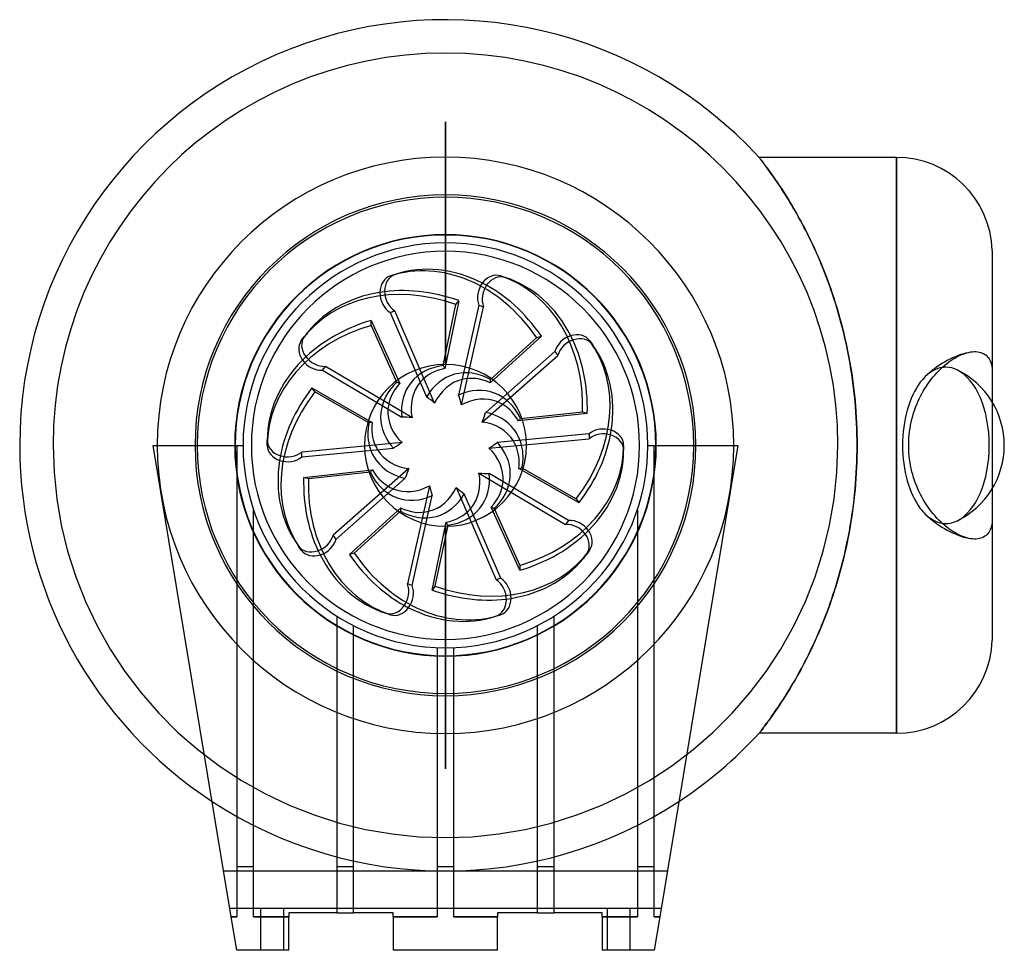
# Model space of a CAD drawing. Header units: millimetres. Extents: x -102 to 134, y -121 to 102.
import ezdxf

# ---------------------------------------------------------------- set-up
doc = ezdxf.new("R2010")
doc.units = ezdxf.units.MM
doc.layers.add('HIDDEN', color=7, linetype='Continuous')
doc.layers.add('THICK', color=7, linetype='Continuous')

msp = doc.modelspace()

# ---------------------------------------------------------------- linework, layer by layer
at = {"layer": 'HIDDEN'}
for p, q in [((0, 77.53), (0, 77.53)), ((0, 77.53), (0, 77.53)), ((0, 77.53), (0, 77.53)), ((0, 77.53), (0, 77.53)), ((0, 77.53), (0, 77.53)), ((0, 77.53), (0, 77.53)), ((0, 77.53), (0, 77.53)), ((0, 77.53), (0, 77.53)), ((0, 77.53), (0, 77.53)), ((0, 77.53), (0, 77.53)), ((0, 77.53), (0, 77.53)), ((0, 77.53), (0, 77.53)), ((0, 77.53), (0, 77.53)), ((0, 77.53), (0, 77.53)), ((0, 77.53), (0, 77.53)), ((0, 77.53), (0, 77.53)), ((0, 77.53), (0, 77.53)), ((0, 77.53), (0, 77.53)), ((0, 77.53), (0, 77.53)), ((0, 77.53), (0, 77.53)), ((0, 77.53), (0, 77.53)), ((0, 77.53), (0, 77.53)), ((0, 77.53), (0, 77.53)), ((0, 77.53), (0, 77.53)), ((0, 77.53), (0, 77.53)), ((0, 77.53), (0, 77.53)), ((0, 77.53), (0, 77.53)), ((0, 77.53), (0, 77.53)), ((0, 77.53), (0, 77.53)), ((0, 77.53), (0, 77.53)), ((0, 77.53), (0, 77.53)), ((0, 77.53), (0, 77.53)), ((0, 77.53), (0, 77.53)), ((0, 77.53), (0, 77.53)), ((0, 77.53), (0, 77.53)), ((0, 77.53), (0, 77.53)), ((0, 77.53), (0, 77.53)), ((0, 77.53), (0, 77.53)), ((0, 77.53), (0, 77.53)), ((0, 77.53), (0, 77.53)), ((0, 77.53), (0, 77.53)), ((0, 46.5), (0, 77.53)), ((0, 77.53), (0, 46.5)), ((0, 77.53), (0, 77.53)), ((0, 77.53), (0, 77.53)), ((0, 77.53), (0, 77.53)), ((0, 77.53), (0, 77.53)), ((0, 77.53), (0, 77.53)), ((0, 77.53), (0, 77.53)), ((0, 77.53), (0, 77.53)), ((0, 77.53), (0, 77.53)), ((0, 77.53), (0, 77.53)), ((0, 77.53), (0, 77.53)), ((0, 77.53), (0, 77.53)), ((0, 77.53), (0, 77.53)), ((0, 77.53), (0, 77.53)), ((0, 77.53), (0, 77.53)), ((0, 77.53), (0, 77.53)), ((0, 77.53), (0, 77.53)), ((0, 77.53), (0, 77.53)), ((0, 77.53), (0, 77.53)), ((0, 77.53), (0, 77.53)), ((0, 77.53), (0, 77.53)), ((0, 77.53), (0, 77.53)), ((0, 77.53), (0, 77.53)), ((0, 77.53), (0, 77.53)), ((0, 77.53), (0, 77.53)), ((0, 77.53), (0, 77.53)), ((0, 77.53), (0, 77.53)), ((0, 77.53), (0, 77.53)), ((0, 77.53), (0, 77.53)), ((0, 77.53), (0, 77.53)), ((0, 77.53), (0, 77.53)), ((0, 77.53), (0, 77.53)), ((0, 77.53), (0, 77.53)), ((0, 77.53), (0, 77.53)), ((0, 77.53), (0, 77.53)), ((0, 77.53), (0, 77.53)), ((0, 77.53), (0, 77.53)), ((0, 77.53), (0, 77.53)), ((0, 77.53), (0, 77.53)), ((0, 77.53), (0, 77.53)), ((0, 77.53), (0, 77.53)), ((0, 77.53), (0, 77.53)), ((0, 77.53), (0, 77.53)), ((0, 77.53), (0, 77.53)), ((0, 77.53), (0, 77.53)), ((0, 77.53), (0, 77.53)), ((0, 77.53), (0, 77.53)), ((0, 77.53), (0, 77.53)), ((75.12, 69), (75.13, 68.99)), ((75.13, 68.99), (75.16, 68.95)), ((75.16, 68.95), (75.21, 68.88)), ((75.21, 68.88), (75.28, 68.79)), ((75.28, 68.79), (75.37, 68.68)), ((75.37, 68.68), (75.48, 68.53)), ((75.48, 68.53), (75.61, 68.36)), ((108.01, 0), (108.01, 69)), ((75.61, 68.36), (75.76, 68.17)), ((75.76, 68.17), (75.93, 67.95)), ((75.93, 67.95), (76.12, 67.71)), ((76.12, 67.71), (76.32, 67.44)), ((76.32, 67.44), (76.54, 67.15)), ((76.54, 67.15), (76.78, 66.84)), ((76.78, 66.84), (77.03, 66.5)), ((77.03, 66.5), (77.29, 66.13)), ((77.29, 66.13), (77.58, 65.75)), ((77.58, 65.75), (77.87, 65.34)), ((77.87, 65.34), (78.18, 64.9)), ((78.18, 64.9), (78.5, 64.45)), ((78.5, 64.45), (78.83, 63.98)), ((78.83, 63.98), (79.18, 63.48)), ((79.18, 63.48), (79.53, 62.96)), ((79.53, 62.96), (79.89, 62.42)), ((79.89, 62.42), (80.26, 61.86)), ((80.26, 61.86), (80.65, 61.28)), ((80.65, 61.28), (81.03, 60.68)), ((81.03, 60.68), (81.43, 60.05)), ((81.43, 60.05), (81.83, 59.41)), ((81.83, 59.41), (82.24, 58.75)), ((82.24, 58.75), (82.65, 58.07)), ((82.65, 58.07), (83.07, 57.37)), ((83.07, 57.37), (83.49, 56.65)), ((83.49, 56.65), (83.91, 55.91)), ((83.91, 55.91), (84.34, 55.16)), ((84.34, 55.16), (84.77, 54.38)), ((84.77, 54.38), (85.2, 53.59)), ((85.2, 53.59), (85.64, 52.78)), ((85.64, 52.78), (86.07, 51.95)), ((86.07, 51.95), (86.5, 51.1)), ((86.5, 51.1), (86.93, 50.24)), ((86.93, 50.24), (87.37, 49.36)), ((87.37, 49.36), (87.8, 48.46)), ((87.8, 48.46), (88.22, 47.55)), ((88.22, 47.55), (88.65, 46.61)), ((88.65, 46.61), (89.07, 45.67)), ((89.07, 45.67), (89.49, 44.7)), ((89.49, 44.7), (89.91, 43.72)), ((89.91, 43.72), (90.32, 42.72)), ((90.32, 42.72), (90.72, 41.71)), ((0, 19.4), (0, 41.83)), ((0, 41.83), (0, 19.4)), ((90.72, 41.71), (91.12, 40.68)), ((91.12, 40.68), (91.52, 39.63)), ((91.52, 39.63), (91.9, 38.57)), ((91.9, 38.57), (92.28, 37.5)), ((92.28, 37.5), (92.66, 36.41)), ((92.66, 36.41), (93.02, 35.31)), ((-0.54, 19.1), (2.51, 33.72)), ((3.2, 34.67), (-0.19, 18.41)), ((2.51, 33.72), (3.2, 34.67)), ((93.02, 35.31), (93.38, 34.19)), ((93.38, 34.19), (93.73, 33.06)), ((93.73, 33.06), (94.07, 31.91)), ((94.07, 31.91), (94.4, 30.75)), ((94.4, 30.75), (94.72, 29.58)), ((-17.79, 29.93), (-10.97, 14.79)), ((-17.79, 28.76), (-17.79, 29.93)), ((-11.66, 15.13), (-17.79, 28.76)), ((94.72, 29.58), (95.03, 28.4)), ((95.03, 28.4), (95.33, 27.2)), ((22.97, 26.17), (10.67, 15.01)), ((21.85, 25.81), (22.97, 26.17)), ((95.33, 27.2), (95.62, 25.99)), ((95.62, 25.99), (95.9, 24.76)), ((10.79, 15.76), (21.85, 25.81)), ((95.9, 24.76), (96.17, 23.53)), ((96.17, 23.53), (96.42, 22.29)), ((96.42, 22.29), (96.66, 21.03)), ((96.66, 21.03), (96.89, 19.77)), ((96.89, 19.77), (97.11, 18.5)), ((97.11, 18.5), (97.31, 17.21)), ((97.31, 17.21), (97.5, 15.92)), ((97.5, 15.92), (97.67, 14.62)), ((97.67, 14.62), (97.83, 13.32)), ((-31.99, 13.76), (-17.57, 5.51)), ((-31.3, 12.81), (-31.99, 13.76)), ((-18.33, 5.39), (-31.3, 12.81)), ((97.83, 13.32), (97.98, 12.01)), ((97.98, 12.01), (98.11, 10.69)), ((98.11, 10.69), (98.22, 9.36)), ((131, 10.37), (131, -10.37)), ((33.97, 7.67), (17.46, 5.87)), ((18, 6.41), (32.85, 8.03)), ((32.85, 8.03), (33.97, 7.67)), ((98.22, 9.36), (98.33, 8.04)), ((98.33, 8.04), (98.41, 6.7)), ((98.41, 6.7), (98.48, 5.37)), ((98.48, 5.37), (98.54, 4.03)), ((98.54, 4.03), (98.58, 2.69)), ((98.58, 2.69), (98.6, 1.34)), ((-94, 0), (-93.78, -6.41)), ((-70, 0), (-70, 0)), ((-70, 0), (-70, 0)), ((-50.5, 0), (-50, 0)), ((-50, 0), (-48.5, 0)), ((-50, 0), (-50, 0)), ((-50, 0), (-50, 0)), ((-50, 0), (-50, -7.09)), ((-48.5, 0), (-48.5, 0)), ((-48.5, 0), (-48.5, 0)), ((48.5, 0), (48.5, 0)), ((48.5, 0), (48.5, 0)), ((48.5, 0), (50, 0)), ((50, 0), (50, 0)), ((50, 0), (50.5, 0)), ((50, 0), (50, 0)), ((50, -7.09), (50, 0)), ((70, 0), (70, 0)), ((70, 0), (70, 0)), ((93.78, -6.41), (94, 0)), ((98.6, 1.34), (98.61, 0)), ((98.61, 0), (98.6, -1.33)), ((98.6, -1.33), (98.58, -2.66)), ((108.01, -69), (108.01, 0)), ((98.54, -3.98), (98.48, -5.3)), ((98.58, -2.66), (98.54, -3.98)), ((-93.78, -6.41), (-93.12, -12.8)), ((-33.97, -7.67), (-17.46, -5.87)), ((-18, -6.41), (-32.85, -8.03)), ((31.99, -13.76), (17.57, -5.51)), ((18.33, -5.39), (31.3, -12.81)), ((93.12, -12.8), (93.78, -6.41)), ((98.42, -6.63), (98.33, -7.94)), ((98.48, -5.3), (98.42, -6.63)), ((-32.85, -8.03), (-33.97, -7.67)), ((98.23, -9.26), (98.12, -10.56)), ((98.33, -7.94), (98.23, -9.26)), ((98.12, -10.56), (97.99, -11.87)), ((-93.12, -12.8), (-92.03, -19.12)), ((31.3, -12.81), (31.99, -13.76)), ((92.03, -19.12), (93.12, -12.8)), ((97.85, -13.17), (97.69, -14.46)), ((97.99, -11.87), (97.85, -13.17)), ((-46, -15.37), (-46, -15.37)), ((-46, -15.37), (-46, -15.37)), ((-46, -20.84), (-46, -15.37)), ((-22.97, -26.17), (-10.67, -15.01)), ((-10.79, -15.76), (-21.85, -25.81)), ((17.79, -29.93), (10.97, -14.79)), ((11.66, -15.13), (17.79, -28.76)), ((46, -15.37), (46, -15.37)), ((46, -15.37), (46, -15.37)), ((46, -15.37), (46, -20.84)), ((97.52, -15.74), (97.34, -17.01)), ((97.69, -14.46), (97.52, -15.74)), ((-3.2, -34.67), (0.19, -18.41)), ((97.14, -18.28), (96.93, -19.54)), ((97.34, -17.01), (97.14, -18.28)), ((-92.03, -19.12), (-90.51, -25.36)), ((0.54, -19.1), (-2.51, -33.72)), ((0, -41.83), (0, -19.4)), ((0, -19.4), (0, -41.83)), ((90.51, -25.36), (92.03, -19.12)), ((96.71, -20.79), (96.47, -22.03)), ((96.93, -19.54), (96.71, -20.79)), ((96.22, -23.26), (95.96, -24.48)), ((96.47, -22.03), (96.22, -23.26)), ((-90.51, -25.36), (-88.57, -31.48)), ((-21.85, -25.81), (-22.97, -26.17)), ((88.57, -31.48), (90.51, -25.36)), ((95.69, -25.69), (95.41, -26.89)), ((95.96, -24.48), (95.69, -25.69)), ((95.11, -28.08), (94.81, -29.25)), ((95.41, -26.89), (95.11, -28.08)), ((17.79, -28.76), (17.79, -29.93)), ((94.49, -30.41), (94.17, -31.56)), ((94.81, -29.25), (94.49, -30.41)), ((-88.57, -31.48), (-86.22, -37.45)), ((86.22, -37.45), (88.57, -31.48)), ((93.84, -32.7), (93.49, -33.82)), ((94.17, -31.56), (93.84, -32.7)), ((-2.51, -33.72), (-3.2, -34.67)), ((93.14, -34.93), (92.78, -36.03)), ((93.49, -33.82), (93.14, -34.93)), ((-86.22, -37.45), (-83.46, -43.25)), ((83.46, -43.25), (86.22, -37.45)), ((92.42, -37.11), (92.04, -38.18)), ((92.78, -36.03), (92.42, -37.11)), ((91.66, -39.23), (91.28, -40.27)), ((92.04, -38.18), (91.66, -39.23)), ((-26, -40.94), (-26, -40.94)), ((-26, -40.94), (-26, -43.29)), ((-26, -40.94), (-26, -40.94)), ((26, -40.94), (26, -40.94)), ((26, -40.94), (26, -40.94)), ((26, -43.29), (26, -40.94)), ((90.48, -42.3), (90.08, -43.3)), ((90.88, -41.3), (90.48, -42.3)), ((91.28, -40.27), (90.88, -41.3)), ((-83.46, -43.25), (-80.32, -48.84)), ((-22, -43.22), (-22, -43.22)), ((-22, -45.46), (-22, -43.22)), ((-22, -43.22), (-22, -43.22)), ((22, -43.22), (22, -43.22)), ((22, -43.22), (22, -43.22)), ((22, -43.22), (22, -45.46)), ((80.32, -48.84), (83.46, -43.25)), ((89.67, -44.27), (89.26, -45.23)), ((90.08, -43.3), (89.67, -44.27)), ((0, -77.53), (0, -46.5)), ((0, -46.5), (0, -77.53)), ((88.43, -47.11), (88, -48.02)), ((88.84, -46.18), (88.43, -47.11)), ((89.26, -45.23), (88.84, -46.18)), ((-80.32, -48.84), (-76.8, -54.21)), ((-2, -48.46), (-2, -48.46)), ((-2, -48.46), (-2, -50.46)), ((-2, -48.46), (-2, -48.46)), ((2, -48.46), (2, -48.46)), ((2, -48.46), (2, -48.46)), ((2, -50.46), (2, -48.46)), ((76.8, -54.21), (80.32, -48.84)), ((87.58, -48.92), (87.15, -49.8)), ((88, -48.02), (87.58, -48.92)), ((86.3, -51.5), (85.87, -52.33)), ((86.73, -50.66), (86.3, -51.5)), ((87.15, -49.8), (86.73, -50.66)), ((-76.8, -54.21), (-72.92, -59.32)), ((72.92, -59.32), (76.8, -54.21)), ((85.02, -53.93), (84.59, -54.71)), ((85.44, -53.14), (85.02, -53.93)), ((85.87, -52.33), (85.44, -53.14)), ((83.75, -56.21), (83.33, -56.93)), ((84.17, -55.47), (83.75, -56.21)), ((84.59, -54.71), (84.17, -55.47)), ((82.5, -58.32), (82.1, -58.98)), ((82.91, -57.63), (82.5, -58.32)), ((83.33, -56.93), (82.91, -57.63)), ((-72.92, -59.32), (-68.7, -64.16)), ((68.7, -64.16), (72.92, -59.32)), ((80.91, -60.87), (80.53, -61.45)), ((81.3, -60.26), (80.91, -60.87)), ((81.7, -59.63), (81.3, -60.26)), ((82.1, -58.98), (81.7, -59.63)), ((79.09, -63.61), (78.75, -64.09)), ((79.43, -63.1), (79.09, -63.61)), ((79.79, -62.57), (79.43, -63.1)), ((80.16, -62.02), (79.79, -62.57)), ((80.53, -61.45), (80.16, -62.02)), ((-68.7, -64.16), (-64.16, -68.7)), ((64.16, -68.7), (68.7, -64.16)), ((77.52, -65.82), (77.24, -66.2)), ((77.81, -65.42), (77.52, -65.82)), ((78.11, -65), (77.81, -65.42)), ((78.42, -64.56), (78.11, -65)), ((78.75, -64.09), (78.42, -64.56)), ((75.6, -68.38), (75.48, -68.54)), ((75.75, -68.19), (75.6, -68.38)), ((75.91, -67.98), (75.75, -68.19)), ((76.09, -67.74), (75.91, -67.98)), ((76.29, -67.48), (76.09, -67.74)), ((76.51, -67.2), (76.29, -67.48)), ((76.74, -66.89), (76.51, -67.2)), ((76.98, -66.56), (76.74, -66.89)), ((77.24, -66.2), (76.98, -66.56)), ((-64.16, -68.7), (-59.32, -72.92)), ((59.32, -72.92), (64.16, -68.7)), ((75.13, -68.99), (75.12, -69)), ((75.16, -68.95), (75.13, -68.99)), ((75.21, -68.89), (75.16, -68.95)), ((75.28, -68.8), (75.21, -68.89)), ((75.37, -68.68), (75.28, -68.8)), ((75.48, -68.54), (75.37, -68.68)), ((-59.32, -72.92), (-54.21, -76.8)), ((54.21, -76.8), (59.32, -72.92)), ((-54.21, -76.8), (-48.84, -80.32)), ((0, -77.53), (0, -77.53)), ((0, -77.53), (0, -77.53)), ((0, -77.53), (0, -77.53)), ((0, -77.53), (0, -77.53)), ((0, -77.53), (0, -77.53)), ((0, -77.53), (0, -77.53)), ((0, -77.53), (0, -77.53)), ((0, -77.53), (0, -77.53)), ((0, -77.53), (0, -77.53)), ((0, -77.53), (0, -77.53)), ((0, -77.53), (0, -77.53)), ((0, -77.53), (0, -77.53)), ((0, -77.53), (0, -77.53)), ((0, -77.53), (0, -77.53)), ((0, -77.53), (0, -77.53)), ((0, -77.53), (0, -77.53)), ((0, -77.53), (0, -77.53)), ((0, -77.53), (0, -77.53)), ((0, -77.53), (0, -77.53)), ((0, -77.53), (0, -77.53)), ((0, -77.53), (0, -77.53)), ((0, -77.53), (0, -77.53)), ((0, -77.53), (0, -77.53)), ((0, -77.53), (0, -77.53)), ((0, -77.53), (0, -77.53)), ((0, -77.53), (0, -77.53)), ((0, -77.53), (0, -77.53)), ((0, -77.53), (0, -77.53)), ((0, -77.53), (0, -77.53)), ((0, -77.53), (0, -77.53)), ((0, -77.53), (0, -77.53)), ((0, -77.53), (0, -77.53)), ((0, -77.53), (0, -77.53)), ((0, -77.53), (0, -77.53)), ((0, -77.53), (0, -77.53)), ((0, -77.53), (0, -77.53)), ((0, -77.53), (0, -77.53)), ((0, -77.53), (0, -77.53)), ((0, -77.53), (0, -77.53)), ((0, -77.53), (0, -77.53)), ((0, -77.53), (0, -77.53)), ((0, -77.53), (0, -77.53)), ((0, -77.53), (0, -77.53)), ((0, -77.53), (0, -77.53)), ((0, -77.53), (0, -77.53)), ((0, -77.53), (0, -77.53)), ((0, -77.53), (0, -77.53)), ((0, -77.53), (0, -77.53)), ((0, -77.53), (0, -77.53)), ((0, -77.53), (0, -77.53)), ((0, -77.53), (0, -77.53)), ((0, -77.53), (0, -77.53)), ((0, -77.53), (0, -77.53)), ((0, -77.53), (0, -77.53)), ((0, -77.53), (0, -77.53)), ((0, -77.53), (0, -77.53)), ((0, -77.53), (0, -77.53)), ((0, -77.53), (0, -77.53)), ((0, -77.53), (0, -77.53)), ((0, -77.53), (0, -77.53)), ((0, -77.53), (0, -77.53)), ((0, -77.53), (0, -77.53)), ((0, -77.53), (0, -77.53)), ((0, -77.53), (0, -77.53)), ((0, -77.53), (0, -77.53)), ((0, -77.53), (0, -77.53)), ((0, -77.53), (0, -77.53)), ((0, -77.53), (0, -77.53)), ((0, -77.53), (0, -77.53)), ((0, -77.53), (0, -77.53)), ((0, -77.53), (0, -77.53)), ((0, -77.53), (0, -77.53)), ((0, -77.53), (0, -77.53)), ((0, -77.53), (0, -77.53)), ((0, -77.53), (0, -77.53)), ((0, -77.53), (0, -77.53)), ((0, -77.53), (0, -77.53)), ((0, -77.53), (0, -77.53)), ((0, -77.53), (0, -77.53)), ((0, -77.53), (0, -77.53)), ((0, -77.53), (0, -77.53)), ((0, -77.53), (0, -77.53)), ((0, -77.53), (0, -77.53)), ((0, -77.53), (0, -77.53)), ((0, -77.53), (0, -77.53)), ((48.84, -80.32), (54.21, -76.8)), ((-48.84, -80.32), (-43.25, -83.46)), ((43.25, -83.46), (48.84, -80.32)), ((-43.25, -83.46), (-37.45, -86.22)), ((37.45, -86.22), (43.25, -83.46)), ((-37.45, -86.22), (-31.48, -88.57)), ((31.48, -88.57), (37.45, -86.22)), ((-31.48, -88.57), (-25.36, -90.51)), ((25.36, -90.51), (31.48, -88.57)), ((-25.36, -90.51), (-19.12, -92.03)), ((19.12, -92.03), (25.36, -90.51)), ((-19.12, -92.03), (-12.8, -93.12)), ((-12.8, -93.12), (-6.41, -93.78)), ((-6.41, -93.78), (0, -94)), ((0, -94), (6.41, -93.78)), ((6.41, -93.78), (12.8, -93.12)), ((12.8, -93.12), (19.12, -92.03)), ((-46, -101), (-50, -101)), ((-22, -101), (-26, -101)), ((2, -101), (-2, -101)), ((26, -101), (22, -101)), ((50, -101), (46, -101)), ((53.14, -102), (-53.14, -102)), ((53.14, -102), (-53.14, -102)), ((-51.65, -111), (-51.65, -111)), ((51.65, -111), (-51.65, -111)), ((-51.32, -113), (-50, -113)), ((-46, -113), (-37.5, -113)), ((-44.2, -121), (-44.2, -111)), ((-44.2, -121), (-44.2, -111)), ((-38.8, -111), (-38.8, -121)), ((-38.8, -111), (-38.8, -121)), ((-37.5, -112), (-37.5, -112)), ((-26, -112), (-26, -112)), ((-26, -112), (-26, -112)), ((-22, -112), (-22, -112)), ((-22, -112), (-22, -112)), ((-12.5, -112), (-12.5, -112)), ((-12.5, -113), (-2, -113)), ((2, -113), (12.5, -113)), ((12.5, -112), (12.5, -112)), ((22, -112), (22, -112)), ((22, -112), (22, -112)), ((26, -112), (26, -112)), ((26, -112), (26, -112)), ((37.5, -112), (37.5, -112)), ((37.5, -113), (46, -113)), ((38.8, -121), (38.8, -111)), ((38.8, -121), (38.8, -111)), ((44.2, -111), (44.2, -121)), ((44.2, -111), (44.2, -121)), ((50, -113), (51.32, -113)), ((51.65, -111), (51.65, -111)), ((-50, -121), (-50, -121)), ((-37.5, -121), (-37.5, -121)), ((-12.5, -121), (-12.5, -121)), ((12.5, -121), (12.5, -121)), ((37.5, -121), (37.5, -121)), ((50, -121), (50, -121))]:
    msp.add_line(p, q, dxfattribs=at)
for centre, radius, start, end in [((0, 0), 94, 0, 180), ((0, 0), 69.06, 90, 180), ((0, 0), 69.06, 0, 90), ((0, 0), 60, 0, 180), ((0, 0), 59.46, 90, 180), ((0, 0), 59.46, 90, 180), ((0, 0), 59.46, 0, 90), ((0, 0), 59.46, 0, 90), ((0, 0), 50.4, 90, 180), ((0, 0), 50.4, 90, 180), ((0, 0), 50.4, 0, 90), ((0, 0), 50.4, 0, 90), ((131, 0), 23, 105.4156, 134.2601), ((0, 0), 19.4, 0, 180), ((0, 0), 69.06, 180, 0), ((0, 0), 69.06, 180, 0), ((0, 0), 60, 180, 0), ((0, 0), 60, 180, 0), ((0, 0), 59.46, 180, 0), ((0, 0), 59.46, 180, 0), ((0, 0), 50.4, 180, 0), ((0, 0), 50.4, 180, 0), ((0, 0), 19.4, 180, 0), ((131, 0), 23, 225.7383, 254.5844), ((0, 0), 102, 236.769, 303.2309)]:
    msp.add_arc(centre, radius, start, end, dxfattribs=at)
for centre, major_axis, ratio, start_param, end_param in [((-1.5, 4.61), (11.69, -35.98), 0.809017, 1.919862, 3.141593), ((1.5, 4.61), (-11.69, -35.98), 0.809017, 1.919862, 3.141593), ((-3.92, 2.85), (30.61, -22.24), 0.809017, 1.919862, 3.141593), ((-0.38, 4.98), (-11.69, 35.98), 0.809017, -1.22173, -0.680245), ((-3.23, 3.8), (-30.61, 22.24), 0.809017, -1.22173, -0.680245), ((-4.85, 0), (37.83, 0), 0.809017, 1.919862, 3.141593), ((-4.85, 1.18), (-37.83, 0), 0.809017, -1.22173, -0.680245), ((2.62, 4.25), (11.69, 35.98), 0.809017, -1.22173, -0.680245), ((3.92, 2.85), (-30.61, -22.24), 0.809017, 1.919862, 3.141593), ((4.02, 5.53), (-12.56, 9.13), 0.809017, -0.721513, 0.644356), ((6.5, 2.11), (-4.8, 14.77), 0.809017, -0.721513, 0.644356), ((-6.87, 2.45), (-6.01, -16.88), 0.201034, 2.876004, 3.03409), ((4.71, 6.48), (11.17, -8.11), 0.809017, 2.489643, 3.080944), ((119.89, 0), (0, 18.72), 0.5547, 0.088097, 0.496097), ((119.89, 0), (0, 18.72), 0.5547, -2.874041, -0.267643), ((0, 6.84), (-15.53, 0), 0.809017, -0.721513, 0.575373), ((0, 8.01), (13.81, 0), 0.809017, 2.489643, 3.080944), ((-7, -2.06), (5.06, -17.18), 0.201034, 2.876004, 3.03409), ((6.5, -2.11), (4.8, 14.77), 0.809017, -0.721513, 0.644356), ((7.62, 2.48), (4.27, -13.13), 0.809017, 2.489643, 3.080944), ((-4.12, 6.02), (-14.78, -10.12), 0.201034, 2.876004, 3.03409), ((119.89, 0), (0, 18.72), 0.5547, 0.632125, 2.509468), ((119.89, 0), (0, 18.72), 0.5547, 0.496097, 0.632125), ((-3.92, -2.85), (30.61, 22.24), 0.809017, 1.919862, 3.141593), ((-4.61, -1.9), (-30.61, -22.24), 0.809017, -1.22173, -0.680245), ((7.62, -2.48), (-4.27, -13.13), 0.809017, 2.489643, 3.080944), ((4.02, -5.53), (12.56, 9.13), 0.809017, -0.314922, 0.644356), ((-4.02, 5.53), (-12.56, -9.13), 0.809017, -0.721513, -0.314922), ((-4.45, -5.78), (14.19, -10.93), 0.201034, 2.876004, 3.03409), ((-4.71, 6.48), (11.17, 8.11), 0.809017, 2.489643, 2.972785), ((0.2, 7.29), (-17.91, 0.5), 0.201034, 2.876004, 3.03409), ((4.61, 1.9), (30.61, 22.24), 0.809017, -1.22173, -0.680245), ((0, 6.84), (-15.53, 0), 0.809017, 0.575373, 0.644356), ((0, -6.84), (15.53, 0), 0.809017, 0.575373, 0.644356), ((4.71, -6.48), (-11.17, -8.11), 0.809017, 2.972785, 3.080944), ((-4.02, 5.53), (-12.56, -9.13), 0.809017, -0.314922, 0.644356), ((-4.71, 6.48), (11.17, 8.11), 0.809017, 2.972785, 3.080944), ((0, -6.84), (15.53, 0), 0.809017, -0.721513, 0.575373), ((4.71, -6.48), (-11.17, -8.11), 0.809017, 2.489643, 2.972785), ((4.85, 0), (-37.83, 0), 0.809017, 1.919862, 3.141593), ((4.02, -5.53), (12.56, 9.13), 0.809017, -0.721513, -0.314922), ((-0.2, -7.29), (17.91, -0.5), 0.201034, 2.876004, 3.03409), ((-6.5, 2.11), (-4.8, -14.77), 0.809017, -0.721513, 0.644356), ((-7.62, 2.48), (4.27, 13.13), 0.809017, 2.489643, 3.080944), ((-4.02, -5.53), (12.56, -9.13), 0.809017, -0.721513, 0.644356), ((4.45, 5.78), (-14.19, 10.93), 0.201034, 2.876004, 3.03409), ((-2.62, -4.25), (-11.69, -35.98), 0.809017, -1.22173, -0.680245), ((-1.5, -4.61), (11.69, 35.98), 0.809017, 1.919862, 3.141593), ((0, -8.01), (-13.81, 0), 0.809017, 2.489643, 3.080944), ((-6.5, -2.11), (4.8, -14.77), 0.809017, -0.721513, 0.644356), ((4.12, -6.02), (14.78, 10.12), 0.201034, 2.876004, 3.03409), ((-7.62, -2.48), (-4.27, 13.13), 0.809017, 2.489643, 3.080944), ((-4.71, -6.48), (-11.17, 8.11), 0.809017, 2.489643, 3.080944), ((7, 2.06), (-5.06, 17.18), 0.201034, 2.876004, 3.03409), ((119.89, 0), (0, 18.72), 0.5547, 2.509468, 2.645263), ((119.89, 0), (0, 18.72), 0.5547, 2.645263, 3.053495), ((6.87, -2.45), (6.01, 16.88), 0.201034, 2.876004, 3.03409), ((4.85, -1.18), (37.83, 0), 0.809017, -1.22173, -0.680245), ((1.5, -4.61), (-11.69, 35.98), 0.809017, 1.919862, 3.141593), ((3.92, -2.85), (-30.61, 22.24), 0.809017, 1.919862, 3.141593), ((0.38, -4.98), (11.69, -35.98), 0.809017, -1.22173, -0.680245), ((3.23, -3.8), (30.61, -22.24), 0.809017, -1.22173, -0.680245)]:
    msp.add_ellipse(centre, major_axis=major_axis, ratio=ratio, start_param=start_param, end_param=end_param, dxfattribs=at)
at = {"layer": 'THICK'}
for p, q in [((75.13, 68.99), (75.12, 69)), ((108.01, 69), (75.12, 69)), ((75.16, 68.95), (75.13, 68.99)), ((75.21, 68.89), (75.16, 68.95)), ((75.28, 68.8), (75.21, 68.89)), ((75.37, 68.68), (75.28, 68.8)), ((75.48, 68.54), (75.37, 68.68)), ((75.6, 68.38), (75.48, 68.54)), ((108.01, 69), (108.01, 0)), ((75.75, 68.19), (75.6, 68.38)), ((75.91, 67.98), (75.75, 68.19)), ((76.09, 67.74), (75.91, 67.98)), ((76.29, 67.48), (76.09, 67.74)), ((76.51, 67.19), (76.29, 67.48)), ((76.74, 66.88), (76.51, 67.19)), ((76.99, 66.55), (76.74, 66.88)), ((77.25, 66.19), (76.99, 66.55)), ((77.52, 65.82), (77.25, 66.19)), ((77.81, 65.42), (77.52, 65.82)), ((78.12, 65), (77.81, 65.42)), ((78.43, 64.55), (78.12, 65)), ((78.76, 64.09), (78.43, 64.55)), ((79.09, 63.6), (78.76, 64.09)), ((79.44, 63.09), (79.09, 63.6)), ((79.8, 62.56), (79.44, 63.09)), ((80.16, 62.02), (79.8, 62.56)), ((80.53, 61.45), (80.16, 62.02)), ((80.92, 60.86), (80.53, 61.45)), ((81.31, 60.25), (80.92, 60.86)), ((81.7, 59.62), (81.31, 60.25)), ((82.1, 58.98), (81.7, 59.62)), ((82.51, 58.31), (82.1, 58.98)), ((82.92, 57.62), (82.51, 58.31)), ((83.33, 56.92), (82.92, 57.62)), ((83.75, 56.2), (83.33, 56.92)), ((84.17, 55.46), (83.75, 56.2)), ((84.6, 54.7), (84.17, 55.46)), ((85.02, 53.92), (84.6, 54.7)), ((85.45, 53.13), (85.02, 53.92)), ((85.88, 52.32), (85.45, 53.13)), ((86.31, 51.49), (85.88, 52.32)), ((86.73, 50.65), (86.31, 51.49)), ((87.16, 49.78), (86.73, 50.65)), ((87.59, 48.9), (87.16, 49.78)), ((88.01, 48.01), (87.59, 48.9)), ((88.43, 47.09), (88.01, 48.01)), ((0, 41.83), (0, 46.5)), ((0, 46.5), (0, 41.83)), ((88.85, 46.17), (88.43, 47.09)), ((89.27, 45.22), (88.85, 46.17)), ((89.68, 44.26), (89.27, 45.22)), ((131, 46.68), (131, 17.93)), ((90.09, 43.28), (89.68, 44.26)), ((90.49, 42.29), (90.09, 43.28)), ((-13.19, 40.59), (-12.07, 40.95)), ((13.19, 40.59), (14.31, 40.23)), ((90.89, 41.28), (90.49, 42.29)), ((91.28, 40.26), (90.89, 41.28)), ((91.67, 39.22), (91.28, 40.26)), ((92.05, 38.16), (91.67, 39.22)), ((92.42, 37.1), (92.05, 38.16)), ((92.79, 36.01), (92.42, 37.1)), ((93.15, 34.92), (92.79, 36.01)), ((7.99, 33.57), (3.16, 12.03)), ((3.83, 9.68), (9.11, 33.21)), ((7.99, 33.57), (9.11, 33.21)), ((93.5, 33.81), (93.15, 34.92)), ((93.84, 32.68), (93.5, 33.81)), ((-13.27, 31.86), (-12.15, 32.22)), ((-13.27, 31.86), (-4.51, 11.59)), ((-2.59, 10.08), (-12.15, 32.22)), ((94.18, 31.54), (93.84, 32.68)), ((94.5, 30.39), (94.18, 31.54)), ((94.81, 29.23), (94.5, 30.39)), ((95.12, 28.06), (94.81, 29.23)), ((-34.53, 25.09), (-33.84, 26.04)), ((95.41, 26.88), (95.12, 28.06)), ((95.69, 25.68), (95.41, 26.88)), ((34.53, 25.09), (35.22, 24.14)), ((95.96, 24.47), (95.69, 25.68)), ((96.22, 23.26), (95.96, 24.47)), ((8.79, 5.58), (26.89, 21.51)), ((26.2, 22.46), (9.63, 7.87)), ((26.2, 22.46), (26.89, 21.51)), ((96.47, 22.03), (96.22, 23.26)), ((96.71, 20.79), (96.47, 22.03)), ((122.48, 21.18), (122.96, 21.43)), ((122.96, 21.43), (123.45, 21.66)), ((123.45, 21.66), (123.94, 21.86)), ((123.94, 21.86), (124.42, 22.03)), ((124.42, 22.03), (124.88, 22.17)), ((124.88, 22.17), (125.34, 22.29)), ((125.34, 22.29), (125.78, 22.37)), ((125.78, 22.37), (126.22, 22.43)), ((126.22, 22.43), (126.65, 22.45)), ((126.65, 22.45), (127.08, 22.45)), ((127.08, 22.45), (127.5, 22.42)), ((127.5, 22.42), (127.89, 22.35)), ((127.89, 22.35), (128.26, 22.25)), ((128.26, 22.25), (128.59, 22.13)), ((128.59, 22.13), (128.91, 21.98)), ((128.91, 21.98), (129.22, 21.8)), ((129.22, 21.8), (129.51, 21.58)), ((129.51, 21.58), (129.78, 21.33)), ((129.78, 21.33), (130.02, 21.05)), ((-29.46, 17.98), (-28.77, 18.93)), ((-8.02, 6.64), (-28.77, 18.93)), ((96.93, 19.54), (96.71, 20.79)), ((97.14, 18.28), (96.93, 19.54)), ((119.13, 18.8), (119.62, 19.22)), ((119.62, 19.22), (120.11, 19.61)), ((120.11, 19.61), (120.59, 19.98)), ((120.59, 19.98), (121.07, 20.32)), ((121.07, 20.32), (121.53, 20.63)), ((121.53, 20.63), (122, 20.91)), ((122, 20.91), (122.48, 21.18)), ((130.02, 21.05), (130.23, 20.75)), ((130.23, 20.75), (130.41, 20.44)), ((130.41, 20.44), (130.57, 20.09)), ((130.57, 20.09), (130.71, 19.71)), ((130.71, 19.71), (130.82, 19.3)), ((130.82, 19.3), (130.91, 18.86)), ((-29.46, 17.98), (-10.46, 6.72)), ((97.34, 17.02), (97.14, 18.28)), ((97.52, 15.74), (97.34, 17.02)), ((116.85, 16.42), (117.28, 16.92)), ((117.28, 16.92), (117.72, 17.41)), ((117.72, 17.41), (118.18, 17.89)), ((118.18, 17.89), (118.65, 18.35)), ((118.65, 18.35), (119.13, 18.8)), ((130.91, 18.86), (130.97, 18.4)), ((130.97, 18.4), (131, 17.93)), ((131, 17.93), (131, 10.37)), ((97.69, 14.46), (97.52, 15.74)), ((97.85, 13.16), (97.69, 14.46)), ((114.83, 13.6), (115.22, 14.22)), ((115.22, 14.22), (115.63, 14.81)), ((115.63, 14.81), (116.04, 15.38)), ((116.04, 15.38), (116.45, 15.92)), ((116.45, 15.92), (116.85, 16.42)), ((97.99, 11.87), (97.85, 13.16)), ((98.12, 10.56), (97.99, 11.87)), ((113.8, 11.75), (114.12, 12.36)), ((114.12, 12.36), (114.46, 12.98)), ((114.46, 12.98), (114.83, 13.6)), ((98.23, 9.26), (98.12, 10.56)), ((112.61, 9.06), (112.88, 9.75)), ((112.88, 9.75), (113.17, 10.44)), ((113.17, 10.44), (113.48, 11.11)), ((113.48, 11.11), (113.8, 11.75)), ((98.33, 7.94), (98.23, 9.26)), ((98.42, 6.63), (98.33, 7.94)), ((111.95, 7.02), (112.15, 7.72)), ((112.15, 7.72), (112.37, 8.39)), ((112.37, 8.39), (112.61, 9.06)), ((98.48, 5.3), (98.42, 6.63)), ((98.54, 3.98), (98.48, 5.3)), ((111.3, 4.08), (111.43, 4.83)), ((111.43, 4.83), (111.58, 5.57)), ((111.58, 5.57), (111.76, 6.31)), ((111.76, 6.31), (111.95, 7.02)), ((34.4, 2.77), (12.41, 0.71)), ((34.4, 2.77), (34.4, 1.6)), ((98.58, 2.65), (98.54, 3.98)), ((98.6, 1.33), (98.58, 2.65)), ((111.04, 1.82), (111.1, 2.56)), ((111.1, 2.56), (111.19, 3.32)), ((111.19, 3.32), (111.3, 4.08)), ((-70, 0), (-50.5, 0)), ((-51.32, -113), (-70, 0)), ((-42.68, 0), (-42.68, 1.18)), ((-10.39, 0.66), (-34.4, -1.6)), ((10.39, -0.66), (34.4, 1.6)), ((50.5, 0), (70, 0)), ((70, 0), (51.32, -113)), ((98.61, 0), (98.6, 1.33)), ((98.6, -1.31), (98.61, 0)), ((108.01, 0), (108.01, -69)), ((110.97, 0.35), (110.99, 1.08)), ((110.97, -0.35), (110.97, 0.35)), ((110.99, 1.08), (111.04, 1.82)), ((-34.4, -2.77), (-12.41, -0.71)), ((-34.4, -2.77), (-34.4, -1.6)), ((42.68, 0), (42.68, -1.18)), ((98.58, -2.62), (98.6, -1.31)), ((110.99, -1.08), (110.97, -0.35)), ((111.04, -1.82), (110.99, -1.08)), ((111.1, -2.56), (111.04, -1.82)), ((98.49, -5.24), (98.54, -3.93)), ((98.54, -3.93), (98.58, -2.62)), ((111.19, -3.32), (111.1, -2.56)), ((111.3, -4.08), (111.19, -3.32)), ((111.43, -4.83), (111.3, -4.08)), ((-8.79, -5.58), (-26.89, -21.51)), ((8.02, -6.64), (28.77, -18.93)), ((29.46, -17.98), (10.46, -6.72)), ((98.34, -7.85), (98.42, -6.55)), ((98.42, -6.55), (98.49, -5.24)), ((111.58, -5.57), (111.43, -4.83)), ((111.76, -6.31), (111.58, -5.57)), ((111.95, -7.02), (111.76, -6.31)), ((112.15, -7.72), (111.95, -7.02)), ((-50, -7.09), (-50, -101)), ((-26.2, -22.46), (-9.63, -7.87)), ((50, -101), (50, -7.09)), ((98.13, -10.44), (98.24, -9.15)), ((98.24, -9.15), (98.34, -7.85)), ((112.37, -8.39), (112.15, -7.72)), ((112.61, -9.06), (112.37, -8.39)), ((112.88, -9.75), (112.61, -9.06)), ((-3.83, -9.68), (-9.11, -33.21)), ((2.59, -10.08), (12.15, -32.22)), ((13.27, -31.86), (4.51, -11.59)), ((97.87, -13.01), (98.01, -11.73)), ((98.01, -11.73), (98.13, -10.44)), ((113.17, -10.44), (112.88, -9.75)), ((113.48, -11.11), (113.17, -10.44)), ((113.8, -11.75), (113.48, -11.11)), ((114.12, -12.36), (113.8, -11.75)), ((131, -10.37), (131, -17.93)), ((-7.99, -33.57), (-3.16, -12.03)), ((97.71, -14.29), (97.87, -13.01)), ((114.46, -12.98), (114.12, -12.36)), ((114.83, -13.6), (114.46, -12.98)), ((115.22, -14.22), (114.83, -13.6)), ((97.37, -16.82), (97.55, -15.56)), ((97.55, -15.56), (97.71, -14.29)), ((115.63, -14.81), (115.22, -14.22)), ((116.04, -15.38), (115.63, -14.81)), ((116.45, -15.92), (116.04, -15.38)), ((116.85, -16.42), (116.45, -15.92)), ((117.28, -16.92), (116.85, -16.42)), ((29.46, -17.98), (28.77, -18.93)), ((96.97, -19.32), (97.17, -18.08)), ((97.17, -18.08), (97.37, -16.82)), ((117.72, -17.41), (117.28, -16.92)), ((118.18, -17.89), (117.72, -17.41)), ((118.65, -18.35), (118.18, -17.89)), ((119.13, -18.8), (118.65, -18.35)), ((119.62, -19.22), (119.13, -18.8)), ((130.91, -18.86), (130.82, -19.3)), ((130.97, -18.4), (130.91, -18.86)), ((131, -17.93), (130.97, -18.4)), ((131, -17.93), (131, -46.68)), ((-46, -101), (-46, -20.84)), ((46, -20.84), (46, -101)), ((96.52, -21.79), (96.75, -20.56)), ((96.75, -20.56), (96.97, -19.32)), ((120.11, -19.61), (119.62, -19.22)), ((120.59, -19.98), (120.11, -19.61)), ((121.07, -20.32), (120.59, -19.98)), ((121.53, -20.63), (121.07, -20.32)), ((122, -20.91), (121.53, -20.63)), ((122.48, -21.18), (122, -20.91)), ((122.96, -21.43), (122.48, -21.18)), ((130.02, -21.05), (129.78, -21.33)), ((130.23, -20.75), (130.02, -21.05)), ((130.41, -20.44), (130.23, -20.75)), ((130.57, -20.09), (130.41, -20.44)), ((130.71, -19.71), (130.57, -20.09)), ((130.82, -19.3), (130.71, -19.71)), ((-26.2, -22.46), (-26.89, -21.51)), ((96.02, -24.22), (96.27, -23.01)), ((96.27, -23.01), (96.52, -21.79)), ((123.45, -21.66), (122.96, -21.43)), ((123.94, -21.86), (123.45, -21.66)), ((124.42, -22.03), (123.94, -21.86)), ((124.88, -22.17), (124.42, -22.03)), ((125.34, -22.29), (124.88, -22.17)), ((125.78, -22.37), (125.34, -22.29)), ((126.22, -22.43), (125.78, -22.37)), ((126.65, -22.45), (126.22, -22.43)), ((127.08, -22.45), (126.65, -22.45)), ((127.5, -22.42), (127.08, -22.45)), ((127.89, -22.35), (127.5, -22.42)), ((128.26, -22.25), (127.89, -22.35)), ((128.59, -22.13), (128.26, -22.25)), ((128.91, -21.98), (128.59, -22.13)), ((129.22, -21.8), (128.91, -21.98)), ((129.51, -21.58), (129.22, -21.8)), ((129.78, -21.33), (129.51, -21.58)), ((-34.53, -25.09), (-35.22, -24.14)), ((34.53, -25.09), (33.84, -26.04)), ((95.48, -26.6), (95.75, -25.41)), ((95.75, -25.41), (96.02, -24.22)), ((94.89, -28.94), (95.19, -27.78)), ((95.19, -27.78), (95.48, -26.6)), ((94.26, -31.23), (94.58, -30.09)), ((94.58, -30.09), (94.89, -28.94)), ((13.27, -31.86), (12.15, -32.22)), ((93.6, -33.47), (93.94, -32.36)), ((93.94, -32.36), (94.26, -31.23)), ((-7.99, -33.57), (-9.11, -33.21)), ((92.91, -35.66), (93.26, -34.57)), ((93.26, -34.57), (93.6, -33.47)), ((92.18, -37.79), (92.55, -36.73)), ((92.55, -36.73), (92.91, -35.66)), ((91.04, -40.89), (91.43, -39.87)), ((91.43, -39.87), (91.81, -38.84)), ((91.81, -38.84), (92.18, -37.79)), ((-13.19, -40.59), (-14.31, -40.23)), ((0, -46.5), (0, -41.83)), ((0, -41.83), (0, -46.5)), ((13.19, -40.59), (12.07, -40.95)), ((90.25, -42.88), (90.65, -41.89)), ((90.65, -41.89), (91.04, -40.89)), ((-26, -43.29), (-26, -101)), ((26, -101), (26, -43.29)), ((89.04, -45.75), (89.45, -44.8)), ((89.45, -44.8), (89.85, -43.85)), ((89.85, -43.85), (90.25, -42.88)), ((-22, -101), (-22, -45.46)), ((22, -45.46), (22, -101)), ((88.21, -47.58), (88.62, -46.67)), ((88.62, -46.67), (89.04, -45.75)), ((86.95, -50.21), (87.37, -49.35)), ((87.37, -49.35), (87.79, -48.47)), ((87.79, -48.47), (88.21, -47.58)), ((-2, -50.46), (-2, -101)), ((2, -101), (2, -50.46)), ((85.68, -52.69), (86.1, -51.88)), ((86.1, -51.88), (86.53, -51.06)), ((86.53, -51.06), (86.95, -50.21)), ((84.84, -54.26), (85.26, -53.49)), ((85.26, -53.49), (85.68, -52.69)), ((83.17, -57.2), (83.58, -56.49)), ((83.58, -56.49), (84, -55.77)), ((84, -55.77), (84.42, -55.02)), ((84.42, -55.02), (84.84, -54.26)), ((81.96, -59.21), (82.36, -58.55)), ((82.36, -58.55), (82.76, -57.88)), ((82.76, -57.88), (83.17, -57.2)), ((80.42, -61.62), (80.79, -61.05)), ((80.79, -61.05), (81.18, -60.45)), ((81.18, -60.45), (81.56, -59.84)), ((81.56, -59.84), (81.96, -59.21)), ((79, -63.73), (79.34, -63.23)), ((79.34, -63.23), (79.69, -62.72)), ((79.69, -62.72), (80.05, -62.18)), ((80.05, -62.18), (80.42, -61.62)), ((77.2, -66.26), (77.47, -65.9)), ((77.47, -65.9), (77.75, -65.51)), ((77.75, -65.51), (78.05, -65.09)), ((78.05, -65.09), (78.35, -64.66)), ((78.35, -64.66), (78.67, -64.2)), ((78.67, -64.2), (79, -63.73)), ((75.47, -68.56), (75.59, -68.4)), ((75.59, -68.4), (75.73, -68.21)), ((75.73, -68.21), (75.89, -68)), ((75.89, -68), (76.07, -67.77)), ((76.07, -67.77), (76.27, -67.52)), ((76.27, -67.52), (76.48, -67.24)), ((76.48, -67.24), (76.7, -66.94)), ((76.7, -66.94), (76.94, -66.61)), ((76.94, -66.61), (77.2, -66.26)), ((75.12, -69), (75.13, -68.99)), ((108.01, -69), (75.12, -69)), ((75.13, -68.99), (75.16, -68.95)), ((75.16, -68.95), (75.21, -68.89)), ((75.21, -68.89), (75.28, -68.8)), ((75.28, -68.8), (75.36, -68.69)), ((75.36, -68.69), (75.47, -68.56)), ((-46, -101), (-50, -101)), ((-50, -101), (-50, -113)), ((-46, -113), (-46, -101)), ((-22, -101), (-26, -101)), ((-26, -101), (-26, -112)), ((-22, -112), (-22, -101)), ((2, -101), (-2, -101)), ((-2, -101), (-2, -113)), ((2, -113), (2, -101)), ((22, -101), (22, -112)), ((26, -101), (22, -101)), ((26, -112), (26, -101)), ((50, -101), (46, -101)), ((46, -101), (46, -113)), ((50, -113), (50, -101)), ((-50, -113), (-51.32, -113)), ((-50, -121), (-51.32, -113)), ((-37.5, -113), (-46, -113)), ((-37.5, -112), (-37.5, -113)), ((-26, -112), (-37.5, -112)), ((-37.5, -121), (-37.5, -113)), ((-26, -112), (-22, -112)), ((-12.5, -112), (-22, -112)), ((-12.5, -113), (-12.5, -112)), ((-2, -113), (-12.5, -113)), ((-12.5, -113), (-12.5, -121)), ((12.5, -113), (2, -113)), ((12.5, -112), (12.5, -113)), ((22, -112), (12.5, -112)), ((12.5, -121), (12.5, -113)), ((22, -112), (26, -112)), ((37.5, -112), (26, -112)), ((37.5, -113), (37.5, -112)), ((46, -113), (37.5, -113)), ((37.5, -113), (37.5, -121)), ((51.32, -113), (50, -113)), ((51.32, -113), (50, -121)), ((-37.5, -121), (-50, -121)), ((12.5, -121), (-12.5, -121)), ((50, -121), (37.5, -121))]:
    msp.add_line(p, q, dxfattribs=at)
for centre, radius, start, end in [((0, 0), 102, 42.5684, 180), ((0, 0), 69.06, 90, 180), ((0, 0), 69.06, 0, 90), ((108.01, 46), 23, 1.6896, 90), ((0, 0), 60, 0, 180), ((0, 0), 50.5, 0, 180), ((0, 0), 48.5, 90, 270), ((0, 0), 48.5, 270, 90), ((0, 0), 46.5, 90, 270), ((0, 0), 46.5, 270, 90), ((113.75, 0), 20.12, 296.1338, 63.866), ((0, 0), 50.5, 180, 0), ((0, 0), 102, 180, 236.769), ((108.01, -46), 23, 270, 358.3104), ((0, 0), 102, 303.2309, 317.4315)]:
    msp.add_arc(centre, radius, start, end, dxfattribs=at)
for centre, major_axis, ratio, start_param, end_param in [((-0.38, 4.98), (-11.69, 35.98), 0.809017, -0.680245, 0), ((-11.69, 35.98), (1.5, -4.61), 0.809017, 3.141593, 5.497787), ((-10.57, 36.34), (-1.5, 4.61), 0.809017, 0, 2.356194), ((11.69, 35.98), (-1.5, -4.61), 0.809017, 3.141593, 5.497787), ((12.81, 35.62), (1.5, 4.61), 0.809017, 0, 2.356194), ((2.62, 4.25), (11.69, 35.98), 0.809017, -0.680245, 0), ((-3.23, 3.8), (-30.61, 22.24), 0.809017, -0.680245, 0), ((-29.91, 23.19), (-3.92, 2.85), 0.809017, 0, 2.356194), ((30.61, 22.24), (-3.92, -2.85), 0.809017, 3.141593, 5.497787), ((-30.61, 22.24), (3.92, -2.85), 0.809017, -3.141593, -0.785398), ((31.3, 21.28), (3.92, 2.85), 0.809017, 0, 2.356194), ((4.61, 1.9), (30.61, 22.24), 0.809017, -0.680245, 0), ((-4.85, 1.18), (-37.83, 0), 0.809017, -0.680245, 0), ((119.89, 0), (0, 18.72), 0.5547, 0, 0.088097), ((119.89, 0), (0, 18.72), 0.5547, -0.26572, 0), ((4.71, 6.48), (11.17, -8.11), 0.809017, 3.080944, 3.860536), ((7.62, 2.48), (4.27, -13.13), 0.809017, 3.080944, 3.860536), ((-6.27, 1.09), (3.03, 17.49), 0.583866, -0.959204, -0.798096), ((-5.71, -2.8), (-7.83, 15.93), 0.583866, -0.959204, -0.798096), ((7.62, -2.48), (-4.27, -13.13), 0.809017, 3.080944, 3.860536), ((0, 8.01), (13.81, 0), 0.809017, 3.080944, 3.860536), ((-4.43, 4.56), (12.73, 12.37), 0.583866, -0.959204, -0.798096), ((-2.97, -5.62), (-15.69, 8.29), 0.583866, -0.959204, -0.798096), ((4.71, -6.48), (-11.17, -8.11), 0.809017, 3.080944, 3.860536), ((37.83, 0), (-4.85, 0), 0.809017, -3.141593, -0.785398), ((37.83, -1.18), (4.85, 0), 0.809017, 0, 2.356194), ((-37.83, 1.18), (-4.85, 0), 0.809017, 0, 2.356194), ((-37.83, 0), (4.85, 0), 0.809017, -3.141593, -0.785398), ((0.9, -6.3), (-17.57, -2.52), 0.583866, -0.879468, -0.798096), ((0.9, -6.3), (-17.57, -2.52), 0.583866, -0.959204, -0.879468), ((-0.9, 6.3), (17.57, 2.52), 0.583866, -0.879468, -0.798096), ((-4.71, 6.48), (11.17, 8.11), 0.809017, 3.080944, 3.860536), ((-0.9, 6.3), (17.57, 2.52), 0.583866, -0.959204, -0.879468), ((0, -8.01), (-13.81, 0), 0.809017, 3.080944, 3.860536), ((4.85, -1.18), (37.83, 0), 0.809017, -0.680245, 0), ((-4.61, -1.9), (-30.61, -22.24), 0.809017, -0.680245, 0), ((4.43, -4.56), (-12.73, -12.37), 0.583866, -0.959204, -0.798096), ((-4.71, -6.48), (-11.17, 8.11), 0.809017, 3.080944, 3.860536), ((2.97, 5.62), (15.69, -8.29), 0.583866, -0.959204, -0.798096), ((-7.62, 2.48), (4.27, 13.13), 0.809017, 3.080944, 3.860536), ((-7.62, -2.48), (-4.27, 13.13), 0.809017, 3.080944, 3.860536), ((6.27, -1.09), (-3.03, -17.49), 0.583866, -0.959204, -0.798096), ((5.71, 2.8), (7.83, -15.93), 0.583866, -0.959204, -0.798096), ((29.91, -23.19), (3.92, -2.85), 0.809017, 0, 2.356194), ((30.61, -22.24), (-3.92, 2.85), 0.809017, 3.141593, 5.497787), ((119.89, 0), (0, 18.72), 0.5547, 3.053495, 3.407299), ((-31.3, -21.28), (-3.92, -2.85), 0.809017, 0, 2.356194), ((-30.61, -22.24), (3.92, 2.85), 0.809017, 3.141593, 5.497787), ((-2.62, -4.25), (-11.69, -35.98), 0.809017, -0.680245, 0), ((3.23, -3.8), (30.61, -22.24), 0.809017, -0.680245, 0), ((10.57, -36.34), (1.5, -4.61), 0.809017, 0, 2.356194), ((11.69, -35.98), (-1.5, 4.61), 0.809017, 3.141593, 5.497787), ((-12.81, -35.62), (-1.5, -4.61), 0.809017, 0, 2.356194), ((-11.69, -35.98), (1.5, 4.61), 0.809017, -3.141593, -0.785398), ((0.38, -4.98), (11.69, -35.98), 0.809017, -0.680245, 0)]:
    msp.add_ellipse(centre, major_axis=major_axis, ratio=ratio, start_param=start_param, end_param=end_param, dxfattribs=at)

doc.saveas('drawing.dxf')
